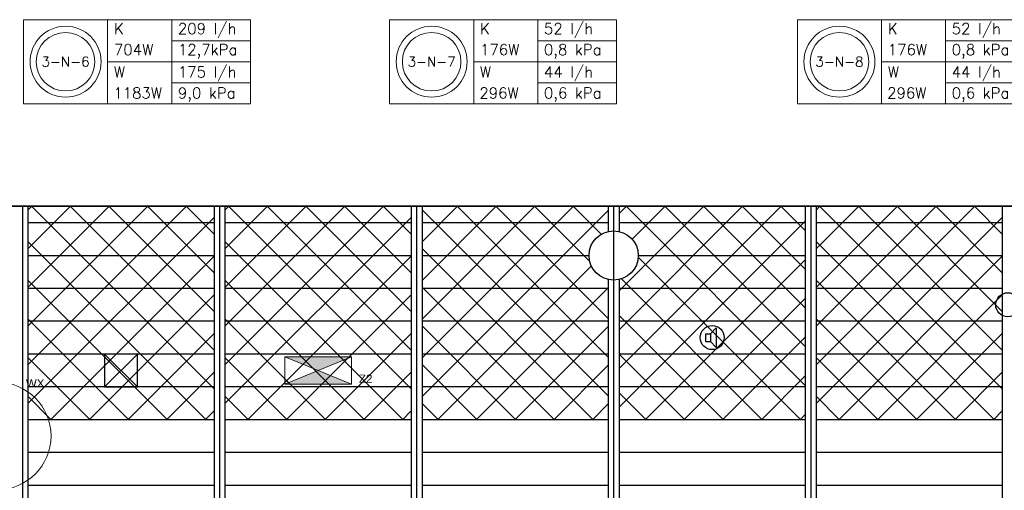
# Model space of a CAD drawing. Extents: x 7383 to 741080, y -570072 to -203000.
# Tile 13 of 45: x 346461 to 355454, y -261044 to -256744. Entities that reach past the tile are written whole.
import ezdxf
from ezdxf.enums import TextEntityAlignment as Align

# ---------------------------------------------------------------- set-up
doc = ezdxf.new("R2010")
doc.units = 0
doc.header["$LTSCALE"] = 25
for name, color, linetype in [('000Vermogens2', 7, 'CONTINUOUS'), ('KP-bandraster', 5, 'CONTINUOUS'), ('KP-Lucht aanvoer', 6, 'CONTINUOUS'), ('KP-lucht centreline', 2, 'CONTINUOUS'), ('KP-Melders', 3, 'CONTINUOUS'), ('KP-Oppervlak', 3, 'CONTINUOUS'), ('KP-panelen', 1, 'CONTINUOUS')]:
    doc.layers.add(name, color=color, linetype=linetype)
doc.layers.add('KP-Aluminium', color=8, linetype='CONTINUOUS', lineweight=18)
doc.layers.add('KP-Verlichting', color=2, linetype='CONTINUOUS', lineweight=18)
doc.styles.add('arial', font='ARIAL.TTF')
doc.styles.add('VERWOL-1', font='ROMANS.SHX')
pattern_1 = [(45, (155955.4, -21393.04), (-176.7767, 176.7767), []), (135, (155955.4, -21393.04), (-176.7767, -176.7767), [])]
pattern_2 = [(45, (148755.4, -21393.04), (-176.7767, 176.7767), []), (135, (148755.4, -21393.04), (-176.7767, -176.7767), [])]

# ---------------------------------------------------------------- blocks, each defined once
blk = doc.blocks.new('A$C3C5F3192')
at = {"layer": '000Vermogens2', "linetype": 'Continuous', "lineweight": 0}
for p, q in [((0, 767.9), (2072.9, 767.9)), ((1353.1, 383.9), (1353.1, 767.9)), ((2072.9, 767.9), (2072.9, 0)), ((1353.1, 575.9), (2072.9, 575.9)), ((767.9, 383.9), (2072.9, 383.9)), ((1353.1, 383.9), (1353.1, 0)), ((1353.1, 192), (2072.9, 192)), ((0, 0), (2072.9, 0))]:
    blk.add_line(p, q, dxfattribs=at)
at = {"layer": '000Vermogens2', "linetype": 'Continuous', "lineweight": 0, "style": 'VERWOL-1'}
for s, p in [('K', (825.6, 635.8)), ('52 l/h', (1409.4, 635.8)), ('176W', (825.6, 443.8)), ('0,8 kPa', (1409.4, 443.8)), ('W', (825.6, 239.5)), ('44 l/h', (1409.4, 239.5)), ('296W', (819.5, 47.5)), ('0,6 kPa', (1409.4, 47.5))]:
    blk.add_text(s, height=100, dxfattribs=at).set_placement(p)

msp = doc.modelspace()

# ---------------------------------------------------------------- hatches: boundary and pattern name
at = {"layer": 'KP-Aluminium', "linetype": 'Continuous'}
h = msp.add_hatch(dxfattribs=at)
h.set_pattern_fill('ANSI37', color=256, scale=2000)
h.set_pattern_definition(pattern_2)
h.paths.add_polyline_path([(348235.6, -258448.8), (346535.6, -258448.8), (346535.6, -258598.8), (348235.6, -258598.8)])
h.paths.add_polyline_path([(348235.6, -258598.8), (346535.6, -258598.8), (346535.6, -258898.8), (348235.6, -258898.8)])
h.paths.add_polyline_path([(348235.6, -258898.8), (346535.6, -258898.8), (346535.6, -259198.8), (348235.6, -259198.8)])
h.paths.add_polyline_path([(348235.6, -259198.8), (346535.6, -259198.8), (346535.6, -259498.8), (348235.6, -259498.8)])
h.paths.add_polyline_path([(348235.6, -259498.8), (346535.6, -259498.8), (346535.6, -259798.8), (348235.6, -259798.8)])
h.paths.add_polyline_path([(348235.6, -259798.8), (346535.6, -259798.8), (346535.6, -260098.8), (348235.6, -260098.8)])
h.paths.add_polyline_path([(348235.6, -260098.8), (346535.6, -260098.8), (346535.6, -260398.8), (348235.6, -260398.8)])
h = msp.add_hatch(dxfattribs=at)
h.set_pattern_fill('ANSI37', color=256, scale=2000)
h.set_pattern_definition([(45, (150555.4, -21393.04), (-176.7767, 176.7767), []), (135, (150555.4, -21393.04), (-176.7767, -176.7767), [])])
h.paths.add_polyline_path([(350035.6, -258448.8), (348335.6, -258448.8), (348335.6, -258598.8), (350035.6, -258598.8)])
h.paths.add_polyline_path([(350035.6, -258598.8), (348335.6, -258598.8), (348335.6, -258898.8), (350035.6, -258898.8)])
h.paths.add_polyline_path([(350035.6, -258898.8), (348335.6, -258898.8), (348335.6, -259198.8), (350035.6, -259198.8)])
h.paths.add_polyline_path([(350035.6, -259198.8), (348335.6, -259198.8), (348335.6, -259498.8), (350035.6, -259498.8)])
h.paths.add_polyline_path([(350035.6, -259498.8), (348335.6, -259498.8), (348335.6, -259798.8), (350035.6, -259798.8)])
h.paths.add_polyline_path([(350035.6, -259798.8), (348335.6, -259798.8), (348335.6, -260098.8), (350035.6, -260098.8)])
h.paths.add_polyline_path([(350035.6, -260098.8), (348335.6, -260098.8), (348335.6, -260398.8), (350035.6, -260398.8)])
h = msp.add_hatch(dxfattribs=at)
h.set_pattern_fill('ANSI37', color=256, scale=2000)
h.set_pattern_definition(pattern_2)
h.paths.add_polyline_path([(351835.6, -258448.8), (350135.6, -258448.8), (350135.6, -258598.8), (351835.6, -258598.8)])
h.paths.add_polyline_path([(351835.6, -258679.4), (351835.6, -258598.8), (350135.6, -258598.8), (350135.6, -258898.8), (351660.6, -258898.8, -0.350001)])
h.paths.add_polyline_path([(351660.6, -258898.8), (350135.6, -258898.8), (350135.6, -259198.8), (351835.6, -259198.8), (351835.6, -259118.1, -0.350001)])
h.paths.add_polyline_path([(351835.6, -259198.8), (350135.6, -259198.8), (350135.6, -259498.8), (351835.6, -259498.8)])
h.paths.add_polyline_path([(351835.6, -259498.8), (350135.6, -259498.8), (350135.6, -259798.8), (351835.6, -259798.8)])
h.paths.add_polyline_path([(351835.6, -259798.8), (350135.6, -259798.8), (350135.6, -260098.8), (351835.6, -260098.8)])
h.paths.add_polyline_path([(351835.6, -260098.8), (350135.6, -260098.8), (350135.6, -260398.8), (351835.6, -260398.8)])
h = msp.add_hatch(dxfattribs=at)
h.set_pattern_fill('ANSI37', color=256, scale=2000)
h.set_pattern_definition(pattern_1)
h.paths.add_polyline_path([(353635.6, -258448.8), (351935.6, -258448.8), (351935.6, -258598.8), (353635.6, -258598.8)])
h.paths.add_polyline_path([(353635.6, -258598.8), (351935.6, -258598.8), (351935.6, -258679.4, -0.350001), (352110.6, -258898.8), (353635.6, -258898.8)])
h.paths.add_polyline_path([(353635.6, -258898.8), (352110.6, -258898.8, -0.350001), (351935.6, -259118.1), (351935.6, -259198.8), (353635.6, -259198.8)])
h.paths.add_polyline_path([(353635.6, -259198.8), (351935.6, -259198.8), (351935.6, -259498.8), (353635.6, -259498.8)])
h.paths.add_polyline_path([(353635.6, -259498.8), (351935.6, -259498.8), (351935.6, -259798.8), (353635.6, -259798.8)])
h.paths.add_polyline_path([(353635.6, -259798.8), (351935.6, -259798.8), (351935.6, -260098.8), (353635.6, -260098.8)])
h.paths.add_polyline_path([(353635.6, -260098.8), (351935.6, -260098.8), (351935.6, -260398.8), (353635.6, -260398.8)])
h = msp.add_hatch(dxfattribs=at)
h.set_pattern_fill('ANSI37', color=256, scale=2000)
h.set_pattern_definition(pattern_1)
h.paths.add_polyline_path([(355435.6, -258448.8), (353735.6, -258448.8), (353735.6, -258598.8), (355435.6, -258598.8)])
h.paths.add_polyline_path([(355435.6, -258598.8), (353735.6, -258598.8), (353735.6, -258898.8), (355435.6, -258898.8)])
h.paths.add_polyline_path([(355435.6, -258898.8), (353735.6, -258898.8), (353735.6, -259198.8), (355435.6, -259198.8)])
h.paths.add_polyline_path([(355435.6, -259198.8), (353735.6, -259198.8), (353735.6, -259498.8), (355435.6, -259498.8)])
h.paths.add_polyline_path([(355435.6, -259498.8), (353735.6, -259498.8), (353735.6, -259798.8), (355435.6, -259798.8)])
h.paths.add_polyline_path([(355435.6, -259798.8), (353735.6, -259798.8), (353735.6, -260098.8), (355435.6, -260098.8)])
h.paths.add_polyline_path([(355435.6, -260098.8), (353735.6, -260098.8), (353735.6, -260398.8), (355435.6, -260398.8)])
at = {"layer": 'KP-Verlichting', "linetype": 'Continuous'}
h = msp.add_hatch(color=256, dxfattribs=at)
h.paths.add_polyline_path([(348880.9, -259823.1), (349185.6, -259948.8), (349490.3, -259823.1)])
h.paths.add_polyline_path([(349490.3, -260074.4), (349185.6, -259948.8), (348880.9, -260074.4)])

# ---------------------------------------------------------------- linework, layer by layer
at = {"layer": '000Vermogens2', "linetype": 'Continuous', "lineweight": 0}
for p, q in [((346495.8, -256743.7), (346495.8, -257511.5)), ((346495.8, -256743.7), (348568.7, -256743.7)), ((347263.7, -256743.7), (347263.7, -257511.5)), ((347848.9, -257127.6), (347848.9, -256743.7)), ((348568.7, -256743.7), (348568.7, -257511.5)), ((349839.3, -256743.7), (349839.3, -257511.5)), ((349839.3, -256743.7), (349839.3, -257511.5)), ((350607.2, -256743.7), (350607.2, -257511.5)), ((350607.2, -256743.7), (350607.2, -257511.5)), ((353564, -256743.7), (353564, -257511.5)), ((353564, -256743.7), (353564, -257511.5)), ((354331.9, -256743.7), (354331.9, -257511.5)), ((354331.9, -256743.7), (354331.9, -257511.5)), ((347848.9, -256935.6), (348568.7, -256935.6)), ((347263.7, -257127.6), (348568.7, -257127.6)), ((347263.7, -257127.6), (348568.7, -257127.6)), ((347848.9, -257127.6), (347848.9, -257511.5)), ((347848.9, -257319.6), (348568.7, -257319.6)), ((346495.8, -257511.5), (348568.7, -257511.5))]:
    msp.add_line(p, q, dxfattribs=at)
for centre, radius in [((346879.7, -257127.6), 324.2), ((350223.3, -257127.6), 324.2), ((350223.3, -257127.6), 324.2), ((353947.9, -257127.6), 324.2), ((353947.9, -257127.6), 324.2), ((346879.7, -257127.6), 267.6), ((350223.3, -257127.6), 267.6), ((350223.3, -257127.6), 267.6), ((353947.9, -257127.6), 267.6), ((353947.9, -257127.6), 267.6)]:
    msp.add_circle(centre, radius, dxfattribs=at)
at = {"layer": 'KP-bandraster', "linetype": 'Continuous'}
for p, q in [((346535.6, -258448.8), (346535.6, -265498.8)), ((348235.6, -258448.8), (348235.6, -265498.8)), ((348335.6, -258448.8), (348335.6, -265498.8)), ((350035.6, -258448.8), (350035.6, -265948.8)), ((350135.6, -258448.8), (350135.6, -265948.8)), ((351835.6, -258448.8), (351835.6, -258679.4)), ((351935.6, -258448.8), (351935.6, -258679.4)), ((353635.6, -258448.8), (353635.6, -265948.8)), ((353735.6, -258448.8), (353735.6, -265948.8)), ((355435.6, -258448.8), (355435.6, -265948.8)), ((351835.6, -259118.1), (351835.6, -265279.4)), ((351935.6, -259118.1), (351935.6, -265279.4))]:
    msp.add_line(p, q, dxfattribs=at)
msp.add_circle((351885.6, -258898.8), 225, dxfattribs=at)
at = {"layer": 'KP-Lucht aanvoer', "linetype": 'Continuous'}
for p, q in [((347235.5, -259798.8), (347235.4, -260098.8)), ((347235.4, -260098.8), (347535.2, -259798.8)), ((347535.2, -259798.8), (347235.5, -259798.8)), ((347235.5, -259798.8), (347535.4, -260098.8)), ((347535.4, -260098.8), (347535.2, -259798.8)), ((347235.4, -260098.8), (347535.4, -260098.8))]:
    msp.add_line(p, q, dxfattribs=at)
at = {"layer": 'KP-lucht centreline', "linetype": 'Continuous'}
for p, q in [((346485.6, -258448.8), (346485.6, -265498.8)), ((348285.6, -258448.8), (348285.6, -265498.8)), ((350085.6, -258448.8), (350085.6, -265948.8)), ((351885.6, -258448.8), (351885.6, -265948.8)), ((353685.6, -258448.8), (353685.6, -265948.8))]:
    msp.add_line(p, q, dxfattribs=at)
at = {"layer": 'KP-Melders', "linetype": 'Continuous'}
for p, q in [((352725.7, -259614.3), (352768.7, -259614.3)), ((352725.7, -259614.3), (352725.7, -259684.3)), ((352768.7, -259614.3), (352820.8, -259559)), ((352768.7, -259614.3), (352768.7, -259684.3)), ((352820.8, -259559), (352820.8, -259739.7)), ((352725.7, -259684.3), (352768.7, -259684.3)), ((352725.7, -259684.3), (352768.7, -259684.3)), ((352768.7, -259684.3), (352820.8, -259739.7))]:
    msp.add_line(p, q, dxfattribs=at)
for centre in [(355485.6, -259348.8), (352785.6, -259648.8)]:
    msp.add_circle(centre, 110, dxfattribs=at)
at = {"layer": 'KP-Oppervlak', "linetype": 'Continuous'}
for p, q in [((399135.6, -258448.8), (329835.6, -258448.8)), ((329835.6, -258448.8), (399135.6, -258448.8))]:
    msp.add_line(p, q, dxfattribs=at)
at = {"layer": 'KP-panelen', "linetype": 'Continuous'}
for p, q in [((348235.6, -258598.8), (346535.6, -258598.8)), ((350035.6, -258598.8), (348335.6, -258598.8)), ((351835.6, -258598.8), (350135.6, -258598.8)), ((353635.6, -258598.8), (351935.6, -258598.8)), ((355435.6, -258598.8), (353735.6, -258598.8)), ((346535.6, -258898.8), (348235.6, -258898.8)), ((348335.6, -258898.8), (350035.6, -258898.8)), ((350135.6, -258898.8), (351660.6, -258898.8)), ((352110.6, -258898.8), (353635.6, -258898.8)), ((353735.6, -258898.8), (355435.6, -258898.8)), ((348235.6, -259198.8), (346535.6, -259198.8)), ((350035.6, -259198.8), (348335.6, -259198.8)), ((351835.6, -259198.8), (350135.6, -259198.8)), ((353635.6, -259198.8), (351935.6, -259198.8)), ((355435.6, -259198.8), (353735.6, -259198.8)), ((348235.6, -259498.8), (346535.6, -259498.8)), ((350035.6, -259498.8), (348335.6, -259498.8)), ((351835.6, -259498.8), (350135.6, -259498.8)), ((353635.6, -259498.8), (351935.6, -259498.8)), ((355435.6, -259498.8), (353735.6, -259498.8)), ((348235.6, -259798.8), (346535.6, -259798.8)), ((350035.6, -259798.8), (348335.6, -259798.8)), ((351835.6, -259798.8), (350135.6, -259798.8)), ((353635.6, -259798.8), (351935.6, -259798.8)), ((355435.6, -259798.8), (353735.6, -259798.8)), ((348235.6, -260098.8), (346535.6, -260098.8)), ((350035.6, -260098.8), (348335.6, -260098.8)), ((351835.6, -260098.8), (350135.6, -260098.8)), ((353635.6, -260098.8), (351935.6, -260098.8)), ((355435.6, -260098.8), (353735.6, -260098.8)), ((348235.6, -260398.8), (346535.6, -260398.8)), ((350035.6, -260398.8), (348335.6, -260398.8)), ((351835.6, -260398.8), (350135.6, -260398.8)), ((353635.6, -260398.8), (351935.6, -260398.8)), ((355435.6, -260398.8), (353735.6, -260398.8)), ((348235.6, -260698.8), (346535.6, -260698.8)), ((350035.6, -260698.8), (348335.6, -260698.8)), ((351835.6, -260698.8), (350135.6, -260698.8)), ((353635.6, -260698.8), (351935.6, -260698.8)), ((355435.6, -260698.8), (353735.6, -260698.8)), ((348235.6, -260998.8), (346535.6, -260998.8)), ((350035.6, -260998.8), (348335.6, -260998.8)), ((351835.6, -260998.8), (350135.6, -260998.8)), ((353635.6, -260998.8), (351935.6, -260998.8)), ((355435.6, -260998.8), (353735.6, -260998.8))]:
    msp.add_line(p, q, dxfattribs=at)
at = {"layer": 'KP-Verlichting', "linetype": 'Continuous'}
for p, q in [((348880.9, -259823.1), (349490.3, -259823.1)), ((348880.9, -260074.4), (348880.9, -259823.1)), ((348880.9, -260074.4), (349490.3, -259823.1)), ((348880.9, -259823.1), (349490.3, -260074.4)), ((349490.3, -259823.1), (349490.3, -260074.4)), ((349490.3, -260074.4), (348880.9, -260074.4))]:
    msp.add_line(p, q, dxfattribs=at)
msp.add_circle((346255.2, -260547.9), 491.8, dxfattribs=at)

# ---------------------------------------------------------------- block references
at = {"layer": '000Vermogens2', "linetype": 'Continuous', "lineweight": 0}
for p in [(349839.3, -257511.5), (353564, -257511.5)]:
    msp.add_blockref('A$C3C5F3192', p, dxfattribs=at)

# ---------------------------------------------------------------- texts
at = {"layer": '000Vermogens2', "linetype": 'Continuous', "lineweight": 0, "style": 'VERWOL-1'}
for s, p in [('K', (347321.4, -256875.7)), ('209 l/h', (347905.2, -256875.7)), ('704W', (347321.4, -257067.7)), ('12,7kPa', (347905.2, -257067.7)), ('W', (347321.4, -257272.1)), ('175 l/h', (347905.2, -257272.1)), ('1183W', (347315.3, -257464)), ('9,0 kPa', (347905.2, -257464))]:
    msp.add_text(s, height=100, dxfattribs=at).set_placement(p)
for s, p in [('3-N-6', (346879.7, -257127.6)), ('3-N-7', (350223.3, -257127.6)), ('3-N-8', (353947.9, -257127.6))]:
    msp.add_text(s, height=90, dxfattribs=at).set_placement(p, align=Align.MIDDLE_CENTER)
at = {"layer": 'KP-Verlichting', "linetype": 'Continuous', "char_height": 75, "attachment_point": 5, "style": 'arial'}
for s, insert in [('\\A1;Z2', (349621.2, -260024.1)), ('\\A1;WX', (346601.9, -260066.6))]:
    msp.add_mtext(s, dxfattribs=dict(at, insert=insert))

doc.saveas('drawing.dxf')
